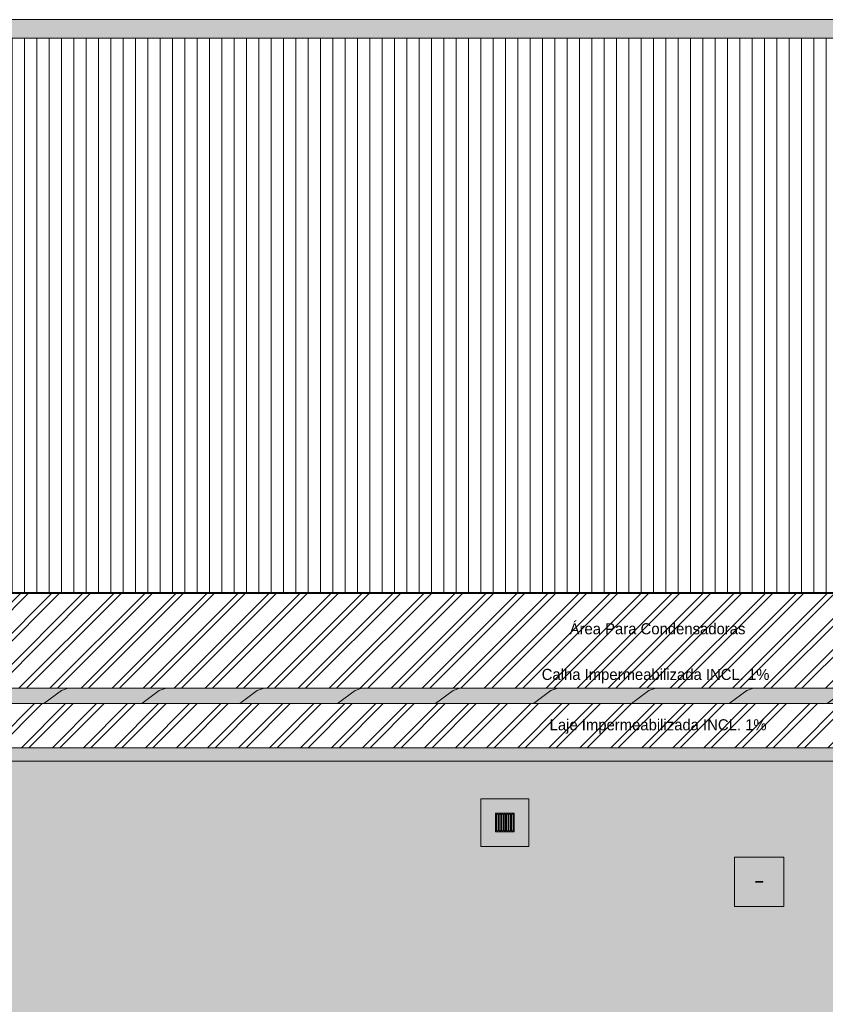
# Model space of a CAD drawing. Header units: millimetres. Extents: x -62808 to 71352, y -27667 to 33271.
# Tile 19 of 71: x -20676 to -7614, y 2850 to 18820. Entities that reach past the tile are written whole.
import ezdxf

# ---------------------------------------------------------------- set-up
doc = ezdxf.new("R2010")
doc.units = ezdxf.units.MM
for name, color, linetype, lineweight in [('A-FLOR', 192, 'Continuous', 18), ('A-FLOR-PATT', 8, 'Continuous', 18), ('A-GENM', 13, 'Continuous', 9), ('A-ROOF', 132, 'Continuous', 9), ('A-ROOF-OTLN', 132, 'Continuous', 9), ('A-ROOF-PATT', 132, 'Continuous', 9), ('G-ANNO-TEXT', 231, 'Continuous', 9), ('P-SANR-FIXT', 6, 'Continuous', 9)]:
    doc.layers.add(name, color=color, linetype=linetype, lineweight=lineweight)
doc.styles.add('Century Gothic', font='GOTHIC.TTF', dxfattribs={"height": 180})
pattern_1 = [(45, (0, 0), (-251.4472, 251.4472), []), (45, (0, 381), (-251.4472, 251.4472), [])]

# ---------------------------------------------------------------- blocks, each defined once
blk = doc.blocks.new('ESG_Caixa de Inspeção de Alvenaria - Caixa de Inspeção de Alvenaria-25896624-PLANTA DE IMPERMEABILIZAÇÃO - COBERTURA')
at = {"layer": 'P-SANR-FIXT'}
for points in [[(-45, 5), (-56, 2), (-55, 2), (-54, 0), (-30, 0), (-25, 4), (-41, 5), (-42, 5)], [(-48, 0), (-54, 0), (-56, -2), (-54, -4), (-45, -5), (-30, -4), (-25, -4), (-31, 0), (-42, 0)], [(25, 5), (-25, 4), (-25, 0), (25, 0), (25, 5)], [(-25, 0), (-25, -5), (25, -4), (25, 0)]]:
    blk.add_hatch(color=8, dxfattribs=at).paths.add_polyline_path(points)
h = blk.add_hatch(color=8, dxfattribs=at)
h.paths.add_polyline_path([(36, 5), (25, 4), (31, 0), (56, 0), (54, 5), (47, 5), (39, 5), (37, 5)])
h.paths.add_polyline_path([(25, 2), (27, 0), (30, 0), (27, 1)])
h = blk.add_hatch(color=8, dxfattribs=at)
h.paths.add_polyline_path([(48, 0), (30, 0), (25, -4), (37, -5), (44, -4), (53, -5), (55, -4), (56, 0), (51, 0)])
h.paths.add_polyline_path([(30, 0), (27, 0), (27, -1)])
at = {"layer": 'P-SANR-FIXT', "color": 253}
for p, q in [((25, 5), (-25, 5)), ((-25, -5), (25, -5))]:
    blk.add_line(p, q, dxfattribs=at)
at = {"layer": 'P-SANR-FIXT', "color": 253, "flags": 128}
for points in [[(-58, 0), (-58, 0), (-58, 0), (-58, 1), (-58, 1), (-58, 1), (-58, 1), (-58, 1), (-58, 2), (-58, 2), (-58, 2), (-58, 2), (-58, 2), (-58, 2), (-58, 3), (-57, 3), (-57, 3), (-57, 3), (-57, 3), (-57, 3), (-57, 4), (-57, 4), (-57, 4), (-56, 4), (-56, 4), (-56, 4), (-56, 4), (-56, 4), (-56, 5), (-55, 5), (-55, 5), (-55, 5), (-55, 5), (-55, 5), (-54, 5), (-54, 5), (-54, 5), (-54, 5), (-54, 5), (-53, 5), (-53, 5)], [(-53, -5), (-54, -5), (-54, -5), (-54, -5), (-54, -5), (-54, -5), (-55, -5), (-55, -5), (-55, -5), (-55, -5), (-55, -5), (-55, -5), (-56, -4), (-56, -4), (-56, -4), (-56, -4), (-56, -4), (-56, -4), (-57, -4), (-57, -4), (-57, -3), (-57, -3), (-57, -3), (-57, -3), (-57, -3), (-58, -3), (-58, -3), (-58, -2), (-58, -2), (-58, -2), (-58, -2), (-58, -2), (-58, -1), (-58, -1), (-58, -1), (-58, -1), (-58, -1), (-58, 0), (-58, 0), (-58, 0), (-58, 0)], [(-25, 5), (-26, 5), (-27, 5), (-28, 5), (-30, 5), (-31, 5), (-32, 5), (-33, 5), (-34, 5), (-35, 5), (-36, 5), (-37, 5), (-38, 5), (-39, 5), (-40, 5), (-41, 5), (-42, 5), (-43, 5), (-44, 5), (-45, 5), (-45, 5), (-46, 5), (-47, 5), (-48, 5), (-48, 5), (-49, 5), (-49, 5), (-50, 5), (-51, 5), (-51, 5), (-51, 5), (-52, 5), (-52, 5), (-52, 5), (-53, 5), (-53, 5), (-53, 5), (-53, 5), (-53, 5), (-53, 5)], [(-53, 5), (-53, 5), (-53, 5)], [(53, 5), (53, 5), (53, 5), (53, 5), (53, 5), (53, 5), (53, 5), (52, 5), (52, 5), (52, 5), (51, 5), (51, 5), (50, 5), (50, 5), (49, 5), (48, 5), (48, 5), (47, 5), (46, 5), (46, 5), (45, 5), (44, 5), (43, 5), (42, 5), (41, 5), (40, 5), (39, 5), (38, 5), (37, 5), (36, 5), (35, 5), (34, 5), (33, 5), (32, 5), (31, 5), (30, 5), (29, 5), (28, 5), (26, 5), (25, 5), (25, 5)], [(53, 5), (54, 5), (54, 5), (54, 5), (54, 5), (54, 5), (55, 5), (55, 5), (55, 5), (55, 5), (55, 5), (55, 5), (56, 4), (56, 4), (56, 4), (56, 4), (56, 4), (56, 4), (57, 4), (57, 4), (57, 3), (57, 3), (57, 3), (57, 3), (57, 3), (58, 3), (58, 3), (58, 2), (58, 2), (58, 2), (58, 2), (58, 2), (58, 1), (58, 1), (58, 1), (58, 1), (58, 1), (58, 0), (58, 0), (58, 0), (58, 0)], [(53, 5), (53, 5), (53, 5)], [(58, 0), (58, 0), (58, 0), (58, -1), (58, -1), (58, -1), (58, -1), (58, -1), (58, -2), (58, -2), (58, -2), (58, -2), (58, -2), (58, -2), (58, -3), (57, -3), (57, -3), (57, -3), (57, -3), (57, -3), (57, -4), (57, -4), (57, -4), (56, -4), (56, -4), (56, -4), (56, -4), (56, -4), (56, -5), (55, -5), (55, -5), (55, -5), (55, -5), (55, -5), (54, -5), (54, -5), (54, -5), (54, -5), (54, -5), (53, -5), (53, -5)], [(-53, -5), (-53, -5), (-53, -5)], [(-53, -5), (-53, -5), (-53, -5), (-53, -5), (-53, -5), (-53, -5), (-53, -5), (-52, -5), (-52, -5), (-52, -5), (-51, -5), (-51, -5), (-50, -5), (-50, -5), (-49, -5), (-48, -5), (-48, -5), (-47, -5), (-46, -5), (-46, -5), (-45, -5), (-44, -5), (-43, -5), (-42, -5), (-41, -5), (-40, -5), (-39, -5), (-38, -5), (-37, -5), (-36, -5), (-35, -5), (-34, -5), (-33, -5), (-32, -5), (-31, -5), (-30, -5), (-29, -5), (-28, -5), (-26, -5), (-25, -5), (-25, -5)], [(25, -5), (26, -5), (27, -5), (28, -5), (30, -5), (31, -5), (32, -5), (33, -5), (34, -5), (35, -5), (36, -5), (37, -5), (38, -5), (39, -5), (40, -5), (41, -5), (42, -5), (43, -5), (44, -5), (45, -5), (45, -5), (46, -5), (47, -5), (48, -5), (48, -5), (49, -5), (49, -5), (50, -5), (51, -5), (51, -5), (51, -5), (52, -5), (52, -5), (52, -5), (53, -5), (53, -5), (53, -5), (53, -5), (53, -5), (53, -5)], [(53, -5), (53, -5), (53, -5)]]:
    blk.add_lwpolyline(points, dxfattribs=at)
at = {"layer": 'P-SANR-FIXT', "color": 253}
for centre, start_param, end_param in [((-53, 0), 5.759587, 7.853982), ((-53, 0), 1.570796, 3.665191), ((53, 0), 4.712389, 6.283185), ((53, 0), 3.141593, 4.712389)]:
    blk.add_ellipse(centre, major_axis=(0, 5), ratio=0.998268, start_param=start_param, end_param=end_param, dxfattribs=at)
blk = doc.blocks.new('Laje Concreto _Inspeção_ - Laje Concreto _Inspeção_-25449057-PLANTA DE IMPERMEABILIZAÇÃO - COBERTURA')
at = {"layer": 'A-GENM', "color": 250}
for p, q in [((800, 400), (0, 400)), ((0, 400), (0, -400)), ((800, -400), (800, 400)), ((0, -400), (800, -400))]:
    blk.add_line(p, q, dxfattribs=at)
blk = doc.blocks.new('Tampa de Concreto com Grelha _Inspeção_ - Tampa de Concreto com Grelha _Inspeção_-V19-PLANTA DE IMPERMEABILIZAÇÃO - COBERTURA')
at = {"layer": 'A-GENM'}
h = blk.add_hatch(color=8, dxfattribs=at)
h.paths.add_polyline_path([(537, -387), (774, -387), (774, 387), (0, 387), (0, -387), (237, -387)])
h.paths.add_polyline_path([(537, -150), (237, -150), (237, 150), (537, 150), (537, -2)])
h = blk.add_hatch(color=8, dxfattribs=at)
h.paths.add_polyline_path([(522, -150), (537, -150), (537, 150), (237, 150), (237, -150), (252, -150)])
h.paths.add_polyline_path([(294, -135), (294, 135), (319, 135), (319, -135)])
h.paths.add_polyline_path([(252, -135), (252, 135), (279, 135), (279, -135)])
h.paths.add_polyline_path([(374, -135), (374, 135), (399, 135), (399, -135)])
h.paths.add_polyline_path([(439, -135), (414, -135), (414, 135), (439, 135), (439, -52)])
h.paths.add_polyline_path([(454, -135), (454, 135), (479, 135), (479, -135)])
h.paths.add_polyline_path([(494, -135), (494, 135), (522, 135), (522, -135)])
h.paths.add_polyline_path([(334, -135), (334, 135), (359, 135), (359, -135)])
at = {"layer": 'A-GENM', "color": 250}
for p, q in [((774, 387), (0, 387)), ((0, 387), (0, -387)), ((774, -387), (774, 387)), ((537, 150), (237, 150)), ((237, 150), (237, -150)), ((237, 150), (537, 150)), ((237, -150), (237, 150)), ((252, -135), (252, 135)), ((252, 135), (279, 135)), ((279, 135), (279, -135)), ((294, -135), (294, 135)), ((294, 135), (319, 135)), ((319, 135), (319, -135)), ((334, -135), (334, 135)), ((334, 135), (359, 135)), ((359, 135), (359, -135)), ((374, -135), (374, 135)), ((374, 135), (399, 135)), ((399, 135), (399, -135)), ((414, -135), (414, 135)), ((414, 135), (439, 135)), ((439, 135), (439, -135)), ((454, -135), (454, 135)), ((454, 135), (479, 135)), ((479, 135), (479, -135)), ((494, 135), (522, 135)), ((494, -135), (494, 135)), ((522, 135), (522, -135)), ((537, -150), (537, 150)), ((537, 150), (537, -150)), ((237, -150), (537, -150)), ((537, -150), (237, -150)), ((279, -135), (252, -135)), ((319, -135), (294, -135)), ((359, -135), (334, -135)), ((399, -135), (374, -135)), ((439, -135), (414, -135)), ((479, -135), (454, -135)), ((522, -135), (494, -135)), ((0, -387), (774, -387))]:
    blk.add_line(p, q, dxfattribs=at)
blk = doc.blocks.new('BE-PMSa-MOD-ESG-ESCOLA-EX-000-R_rvt-1-PLANTA DE IMPERMEABILIZAÇÃO - COBERTURA')
at = {"layer": 'A-GENM', "color": 253, "lineweight": 9, "xscale": 0.9999999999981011, "yscale": 0.9999999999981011}
blk.add_blockref('Tampa de Concreto com Grelha _Inspeção_ - Tampa de Concreto com Grelha _Inspeção_-V19-PLANTA DE IMPERMEABILIZAÇÃO - COBERTURA', (-13197, 5798), dxfattribs=at)
at = {"layer": 'A-GENM', "color": 253, "lineweight": 9, "xscale": 0.9999999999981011, "yscale": 0.9999999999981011, "rotation": 180}
blk.add_blockref('Laje Concreto _Inspeção_ - Laje Concreto _Inspeção_-25449057-PLANTA DE IMPERMEABILIZAÇÃO - COBERTURA', (-8286, 4835), dxfattribs=at)
at = {"layer": 'P-SANR-FIXT', "color": 253, "lineweight": 9, "xscale": 0.9999999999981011, "yscale": 0.9999999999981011, "rotation": 180}
blk.add_blockref('ESG_Caixa de Inspeção de Alvenaria - Caixa de Inspeção de Alvenaria-25896624-PLANTA DE IMPERMEABILIZAÇÃO - COBERTURA', (-8686, 4835), dxfattribs=at)
blk = doc.blocks.new('Calha - Calha-3043674-PLANTA DE IMPERMEABILIZAÇÃO - COBERTURA')
at = {"layer": 'A-GENM', "lineweight": 5}
blk.add_hatch(color=255, dxfattribs=at).paths.add_polyline_path([(23264, 9512), (23280, 9512), (23280, 9517), (23160, 9517), (23160, 9532), (-28907, 9532), (-28907, 9517), (-29147, 9517), (-29152, 9512), (23160, 9512)])
at = {"layer": 'A-GENM', "color": 130, "lineweight": 5}
blk.add_line((23160, 9532), (-28907, 9532), dxfattribs=at)
blk = doc.blocks.new('Cumeeira5 - Cumeeira-5176386-PLANTA DE IMPERMEABILIZAÇÃO - COBERTURA')
at = {"layer": 'A-ROOF', "lineweight": 5}
blk.add_hatch(color=31, dxfattribs=at).paths.add_polyline_path([(23280, 18519), (23280, 18820), (-29147, 18820), (-29147, 18519), (23264, 18519)])
at = {"layer": 'A-ROOF', "color": 130, "lineweight": 5}
for p, q in [((-29147, 18820), (23280, 18820)), ((23280, 18519), (-29147, 18519))]:
    blk.add_line(p, q, dxfattribs=at)
blk = doc.blocks.new('CHAPIM4 - CHAPIM-5294427-PLANTA DE IMPERMEABILIZAÇÃO - COBERTURA')
at = {"layer": 'A-ROOF-PATT', "lineweight": 5}
h = blk.add_hatch(dxfattribs=at)
h.set_pattern_fill('FP_5', color=31, style=0, pattern_type=2)
h.set_pattern_definition([(0, (0, 0), (812.8, 203.2), [33.528, -576.072, 33.528, -576.072, -3251.2]), (0, (0, 0), (812.8, 203.2), [-1219.2, 33.528, -1185.672, 33.528, -576.072, -1422.4]), (0, (0, 0), (812.8, 203.2), [-3048, 33.528, -372.872, 33.528, -982.472]), (120, (304.8, 101.6), (-582.37636, 602.30545), [33.528, -576.072, 33.528, -576.072, -3251.2]), (120, (304.8, 101.6), (-582.37636, 602.30545), [-1219.2, 33.528, -1185.672, 33.528, -576.072, -1422.4]), (120, (304.8, 101.6), (-582.37636, 602.30545), [-3048, 33.528, -372.872, 33.528, -982.472]), (240, (406.4, 508), (-230.42364, -805.50545), [33.528, -576.072, 33.528, -576.072, -3251.2]), (240, (406.4, 508), (-230.42364, -805.50545), [-1219.2, 33.528, -1185.672, 33.528, -576.072, -1422.4]), (240, (406.4, 508), (-230.42364, -805.50545), [-3048, 33.528, -372.872, 33.528, -982.472])])
h.paths.add_polyline_path([(21221, 7727), (23530, 7727), (23530, 29832), (-58155, 29832), (-58155, 7727), (20710, 7727)])
h.paths.add_polyline_path([(-39065, 7977), (-57905, 7977), (-57905, 29582), (23280, 29582), (23280, 7977), (-38554, 7977)])
h = blk.add_hatch(dxfattribs=at)
h.set_pattern_fill('FP_18', color=31, style=0, pattern_type=2)
h.set_pattern_definition([(216.87, (635, 1587.5), (4762.4943, 3175.0085), [793.75, -7143.75]), (206.565, (1587.5, 1111.25), (-1587.5015, -1587.499), [1774.88, -1774.88]), (198.435, (1587.5, 317.5), (-3174.9975, -1587.503), [1004.024, -4016.092])])
h.paths.add_polyline_path([(21221, 7727), (23530, 7727), (23530, 29832), (-58155, 29832), (-58155, 7727), (20710, 7727)])
h.paths.add_polyline_path([(-39065, 7977), (-57905, 7977), (-57905, 29582), (23280, 29582), (23280, 7977), (-38554, 7977)])
at = {"layer": 'A-ROOF-OTLN', "color": 130, "lineweight": 5}
blk.add_line((-57905, 7977), (23280, 7977), dxfattribs=at)
blk = doc.blocks.new('BE-PMSa-MOD-ARQ-ESCOLA-EX-000-R_0056_rvt-1-PLANTA DE IMPERMEABILIZAÇÃO - COBERTURA')
at = {"layer": 'A-FLOR-PATT', "lineweight": 5}
h = blk.add_hatch(dxfattribs=at)
h.set_pattern_fill('FP_11', color=31, style=0, pattern_type=2)
h.set_pattern_definition([(0, (0, 0), (406.4, 101.6), [33.528, -271.272, 33.528, -271.272, -1625.6]), (0, (0, 0), (406.4, 101.6), [-609.6, 33.528, -576.072, 33.528, -271.272, -711.2]), (0, (0, 0), (406.4, 101.6), [-1524, 33.528, -169.672, 33.528, -474.472]), (120, (152.4, 50.8), (-291.18818, 301.15272), [33.528, -271.272, 33.528, -271.272, -1625.6]), (120, (152.4, 50.8), (-291.18818, 301.15272), [-609.6, 33.528, -576.072, 33.528, -271.272, -711.2]), (120, (152.4, 50.8), (-291.18818, 301.15272), [-1524, 33.528, -169.672, 33.528, -474.472]), (240, (203.2, 254), (-115.21182, -402.75272), [33.528, -271.272, 33.528, -271.272, -1625.6]), (240, (203.2, 254), (-115.21182, -402.75272), [-609.6, 33.528, -576.072, 33.528, -271.272, -711.2]), (240, (203.2, 254), (-115.21182, -402.75272), [-1524, 33.528, -169.672, 33.528, -474.472])])
h.paths.add_polyline_path([(12025, 6793), (23280, 6793), (23280, 7727), (23272, 7727), (23272, 7011), (-58107, 7011), (-58107, 6793), (9981, 6793)])
h.paths.add_polyline_path([(20071, 29839), (23280, 29839), (23280, 29882), (15688, 29882), (15688, 29839), (19306, 29839), (19306, 29873), (19654, 29873), (19655, 29839), (19943, 29839)])
h.paths.add_polyline_path([(18922, 30668), (23280, 30668), (23280, 30839), (15688, 30839), (15688, 30668), (18666, 30668)])
h = blk.add_hatch(dxfattribs=at)
h.set_pattern_fill('FP_3', color=55, style=0, pattern_type=2)
h.set_pattern_definition([(45, (-18186.55, -4434.14), (0, 212.13203), [450, -150]), (135, (-18080.48, -4328.07), (1e-14, 212.13203), [450, -150])])
h.paths.add_polyline_path([(-7621, -25687), (-7620, -25686), (-7616, -25686), (-7616, -25657), (-7503, -25660), (-7503, -23934), (-7478, -23934), (-7478, -21918), (-7503, -21918), (-7503, -16763), (-7478, -16763), (-7478, 2312), (-2936, 2312), (-2936, 6793), (-27325, 6793), (-27325, 2853), (-26358, 2853), (-26358, 2311), (-9895, 2311), (-9895, -15523), (-9850, -15523), (-9850, -23368), (-9895, -23368), (-9895, -25621), (-9872, -25622), (-9872, -25666), (-7621, -25687)])
h.paths.add_polyline_path([(-7730, -25659), (-7770, -25658), (-7751, -24718), (-7711, -24719), (-7718, -25064)])
h.paths.add_polyline_path([(-9670, -25620), (-9710, -25619), (-9691, -24680), (-9651, -24680), (-9669, -25603)])
h.paths.add_polyline_path([(-9086, -23135), (-9086, -22335), (-8286, -22335), (-8286, -23135), (-8922, -23135)])
h.paths.add_polyline_path([(-8711, -16695), (-8712, -16691), (-8714, -16692), (-8712, -16694)])
h.paths.add_polyline_path([(-8716, -16692), (-8711, -16689), (-8712, -16689), (-8715, -16691)])
h.paths.add_polyline_path([(-8711, -16697), (-8711, -16695), (-8713, -16695), (-8712, -16696)])
h.paths.add_polyline_path([(-8661, -16690), (-8660, -16694), (-8659, -16692), (-8660, -16691)])
h.paths.add_polyline_path([(-8661, -16689), (-8661, -16690), (-8660, -16690)])
h.paths.add_polyline_path([(-8629, -16692), (-8631, -16690), (-8631, -16694), (-8630, -16694), (-8629, -16693)])
h.paths.add_polyline_path([(-8661, -16697), (-8742, -16697), (-8742, -16690), (-8741, -16688), (-8733, -16687), (-8726, -16688), (-8717, -16687), (-8711, -16687), (-8661, -16688), (-8661, -16689), (-8646, -16687), (-8634, -16688), (-8632, -16688), (-8629, -16694), (-8630, -16697), (-8631, -16696), (-8632, -16696), (-8641, -16697), (-8657, -16697), (-8661, -16697), (-8661, -16697)])
h.paths.add_polyline_path([(-8711, -9791), (-8712, -9787), (-8714, -9788), (-8712, -9790)])
h.paths.add_polyline_path([(-8716, -9788), (-8711, -9785), (-8712, -9785), (-8715, -9787)])
h.paths.add_polyline_path([(-8711, -9793), (-8711, -9791), (-8713, -9791), (-8712, -9792)])
h.paths.add_polyline_path([(-8661, -9786), (-8660, -9790), (-8659, -9788), (-8660, -9787)])
h.paths.add_polyline_path([(-8661, -9785), (-8661, -9786), (-8660, -9786)])
h.paths.add_polyline_path([(-8629, -9788), (-8631, -9786), (-8631, -9790), (-8630, -9790), (-8629, -9789)])
h.paths.add_polyline_path([(-8661, -9793), (-8742, -9793), (-8742, -9786), (-8741, -9784), (-8733, -9783), (-8726, -9784), (-8717, -9784), (-8711, -9783), (-8661, -9784), (-8661, -9785), (-8646, -9784), (-8634, -9784), (-8632, -9784), (-8629, -9790), (-8630, -9793), (-8631, -9792), (-8632, -9792), (-8641, -9793), (-8657, -9793), (-8661, -9793), (-8661, -9793)])
h.paths.add_polyline_path([(-58004, 2853), (-33529, 2853), (-33529, 6793), (-57980, 6793), (-57980, 6753), (-57991, 6753), (-57991, 5756), (-57980, 5756), (-57980, 5716), (-57983, 5716), (-57983, 5636), (-58037, 5636), (-58037, 3636), (-57983, 3636), (-57983, 3556), (-57993, 3556), (-57993, 3516), (-58004, 3516), (-58004, 2984)])
h.paths.add_polyline_path([(-42955, 4425), (-43755, 4425), (-43755, 5245), (-42955, 5245), (-42955, 4647)])
h.paths.add_polyline_path([(-8711, 4833), (-8712, 4836), (-8714, 4835), (-8712, 4834)])
h.paths.add_polyline_path([(-8716, 4835), (-8711, 4839), (-8712, 4839), (-8715, 4836)])
h.paths.add_polyline_path([(-8711, 4831), (-8711, 4833), (-8713, 4833), (-8712, 4832)])
h.paths.add_polyline_path([(-8661, 4838), (-8660, 4834), (-8659, 4835), (-8660, 4836)])
h.paths.add_polyline_path([(-8661, 4839), (-8661, 4838), (-8660, 4838)])
h.paths.add_polyline_path([(-8629, 4835), (-8631, 4838), (-8631, 4833), (-8630, 4833), (-8629, 4835)])
h.paths.add_polyline_path([(-8711, 4830), (-8711, 4831), (-8725, 4831), (-8730, 4831), (-8739, 4830), (-8742, 4832), (-8742, 4838), (-8741, 4840), (-8733, 4840), (-8726, 4839), (-8717, 4840), (-8711, 4840), (-8661, 4839), (-8661, 4839), (-8646, 4840), (-8634, 4839), (-8632, 4839), (-8629, 4834), (-8630, 4831), (-8631, 4832), (-8632, 4832), (-8641, 4830), (-8657, 4831), (-8661, 4831), (-8661, 4830)])
h.paths.add_polyline_path([(-13197, 5411), (-13197, 6185), (-12423, 6185), (-12423, 5411), (-12960, 5411)])
h.paths.add_polyline_path([(-24345, 5411), (-24882, 5411), (-24882, 6185), (-24108, 6185), (-24108, 5411)])
h.paths.add_polyline_path([(-40876, 5411), (-41562, 5411), (-41562, 6185), (-40788, 6185), (-40788, 5411)])
h.paths.add_polyline_path([(-45837, 5411), (-46374, 5411), (-46374, 6185), (-45600, 6185), (-45600, 5411), (-45601, 5411)])
h.paths.add_polyline_path([(-12822, 5663), (-12797, 5663), (-12797, 5933), (-12822, 5933), (-12822, 5666)])
h.paths.add_polyline_path([(-12917, 5663), (-12917, 5933), (-12945, 5933), (-12945, 5663)])
h.paths.add_polyline_path([(-12837, 5663), (-12837, 5933), (-12862, 5933), (-12862, 5663)])
h.paths.add_polyline_path([(-12902, 5663), (-12877, 5663), (-12877, 5933), (-12902, 5933), (-12902, 5706)])
h.paths.add_polyline_path([(-12782, 5663), (-12757, 5663), (-12757, 5933), (-12782, 5933), (-12782, 5667)])
h.paths.add_polyline_path([(-12742, 5663), (-12717, 5663), (-12717, 5933), (-12742, 5933), (-12742, 5731)])
h.paths.add_polyline_path([(-12702, 5663), (-12675, 5663), (-12675, 5933), (-12702, 5933), (-12702, 5691)])
h.paths.add_polyline_path([(-41310, 5663), (-41282, 5663), (-41282, 5933), (-41310, 5933), (-41310, 5922)])
h.paths.add_polyline_path([(-24630, 5663), (-24360, 5663), (-24360, 5691), (-24630, 5691)])
h.paths.add_polyline_path([(-41242, 5663), (-41242, 5933), (-41267, 5933), (-41267, 5663)])
h.paths.add_polyline_path([(-41187, 5663), (-41162, 5663), (-41162, 5933), (-41187, 5933), (-41187, 5666)])
h.paths.add_polyline_path([(-41107, 5663), (-41082, 5663), (-41082, 5933), (-41107, 5933), (-41107, 5731)])
h.paths.add_polyline_path([(-41147, 5663), (-41122, 5663), (-41122, 5933), (-41147, 5933), (-41147, 5667)])
h.paths.add_polyline_path([(-41202, 5663), (-41202, 5933), (-41227, 5933), (-41227, 5663)])
h.paths.add_polyline_path([(-46054, 5663), (-46054, 5933), (-46079, 5933), (-46079, 5663)])
h.paths.add_polyline_path([(-45959, 5663), (-45934, 5663), (-45934, 5933), (-45959, 5933), (-45959, 5667)])
h.paths.add_polyline_path([(-45974, 5663), (-45974, 5933), (-45999, 5933), (-45999, 5663)])
h.paths.add_polyline_path([(-46094, 5663), (-46094, 5933), (-46122, 5933), (-46122, 5663)])
h.paths.add_polyline_path([(-46014, 5663), (-46014, 5933), (-46039, 5933), (-46039, 5663)])
h.paths.add_polyline_path([(-41067, 5663), (-41040, 5663), (-41040, 5933), (-41067, 5933), (-41067, 5691)])
h.paths.add_polyline_path([(-45879, 5663), (-45852, 5663), (-45852, 5933), (-45879, 5933), (-45879, 5691)])
h.paths.add_polyline_path([(-45919, 5663), (-45894, 5663), (-45894, 5933), (-45919, 5933), (-45919, 5731)])
h.paths.add_polyline_path([(-24360, 5706), (-24360, 5731), (-24630, 5731), (-24630, 5706), (-24403, 5706)])
h.paths.add_polyline_path([(-24360, 5746), (-24360, 5771), (-24630, 5771), (-24630, 5746), (-24363, 5746)])
h.paths.add_polyline_path([(-24629, 5786), (-24360, 5786), (-24360, 5811), (-24630, 5811), (-24630, 5786)])
h.paths.add_polyline_path([(-24627, 5826), (-24360, 5826), (-24360, 5851), (-24630, 5851), (-24630, 5826)])
h.paths.add_polyline_path([(-24428, 5866), (-24360, 5866), (-24360, 5891), (-24630, 5891), (-24630, 5866), (-24563, 5866)])
h.paths.add_polyline_path([(-24603, 5906), (-24360, 5906), (-24360, 5933), (-24630, 5933), (-24630, 5906)])
at = {"layer": 'A-ROOF-PATT', "lineweight": 5}
h = blk.add_hatch(dxfattribs=at)
h.set_pattern_fill('FP_8', color=31, style=0, pattern_type=2)
h.set_pattern_definition([(90, (0, 59.55), (-200, 1e-14), [])])
h.paths.add_polyline_path([(-28907, 9532), (23160, 9532), (23160, 18519), (-28907, 18519), (-28907, 10008)])
h.paths.add_polyline_path([(2005, 12672), (1605, 13072), (2404, 13071)])
h.paths.add_polyline_path([(15371, 16586), (15360, 16588), (15352, 16592), (15346, 16598), (15344, 16602), (15341, 16608), (15340, 16618), (15342, 16627), (15347, 16635), (15352, 16640), (15358, 16644), (15366, 16646), (15371, 16647), (15382, 16644), (15389, 16640), (15395, 16634), (15398, 16631), (15400, 16624), (15401, 16613), (15399, 16605), (15395, 16598), (15389, 16592), (15384, 16589), (15377, 16587)])
at = {"layer": 'A-FLOR', "color": 90, "lineweight": 5}
blk.add_line((-58107, 6793), (23280, 6793), dxfattribs=at)
at = {"layer": 'A-GENM', "color": 90, "lineweight": 5}
blk.add_blockref('Calha - Calha-3043674-PLANTA DE IMPERMEABILIZAÇÃO - COBERTURA', (0, 0), dxfattribs=at)
at = {"layer": 'A-ROOF', "color": 90, "lineweight": 5}
for name in ['CHAPIM4 - CHAPIM-5294427-PLANTA DE IMPERMEABILIZAÇÃO - COBERTURA', 'Cumeeira5 - Cumeeira-5176386-PLANTA DE IMPERMEABILIZAÇÃO - COBERTURA']:
    blk.add_blockref(name, (0, 0), dxfattribs=at)

msp = doc.modelspace()

# ---------------------------------------------------------------- hatches: boundary and pattern name
at = {"layer": 'A-FLOR'}
h = msp.add_hatch(dxfattribs=at)
h.set_pattern_fill('FP_1', color=5, style=0, pattern_type=2)
h.set_pattern_definition(pattern_1)
h.paths.add_polyline_path([(-16585.75, 7976.882), (23280.45, 7976.882), (23280.45, 9512.282), (-57904.55, 9512.282), (-57904.55, 7976.882), (-17096.648, 7976.882)])
h = msp.add_hatch(dxfattribs=at)
h.set_pattern_fill('FP_1', color=214, style=0, pattern_type=2)
h.set_pattern_definition(pattern_1)
h.paths.add_polyline_path([(-16585.75, 7010.573), (23272.365, 7010.573), (23272.365, 7726.882), (-58107.05, 7726.882), (-58107.05, 7010.573), (-17607.546, 7010.573)])

# ---------------------------------------------------------------- linework, layer by layer
for p, q in [((23280.45, 9512.282), (-57904.55, 9512.282)), ((23272.365, 7726.882), (-58107.05, 7726.882)), ((-58107.05, 7010.573), (23272.365, 7010.573))]:
    msp.add_line(p, q, dxfattribs=at)

# ---------------------------------------------------------------- block references
at = {"lineweight": 5}
for name in ['BE-PMSa-MOD-ARQ-ESCOLA-EX-000-R_0056_rvt-1-PLANTA DE IMPERMEABILIZAÇÃO - COBERTURA', 'BE-PMSa-MOD-ESG-ESCOLA-EX-000-R_rvt-1-PLANTA DE IMPERMEABILIZAÇÃO - COBERTURA']:
    msp.add_blockref(name, (0, 0), dxfattribs=at)

# ---------------------------------------------------------------- texts
at = {"layer": 'G-ANNO-TEXT', "color": 7, "char_height": 180, "attachment_point": 1, "style": 'Century Gothic'}
for s, insert, width in [('Área Para Condensadoras', (-11759.741, 9030.891), 3808.01562), ('Calha Impermeabilizada INCL. 1%', (-12212.741, 8290.891), 4906.3275), ('Laje Impermeabilizada INCL. 1%', (-12084.775, 7473.794), 4601.68625)]:
    msp.add_mtext(s, dxfattribs=dict(at, insert=insert, width=width))

doc.saveas('drawing.dxf')
